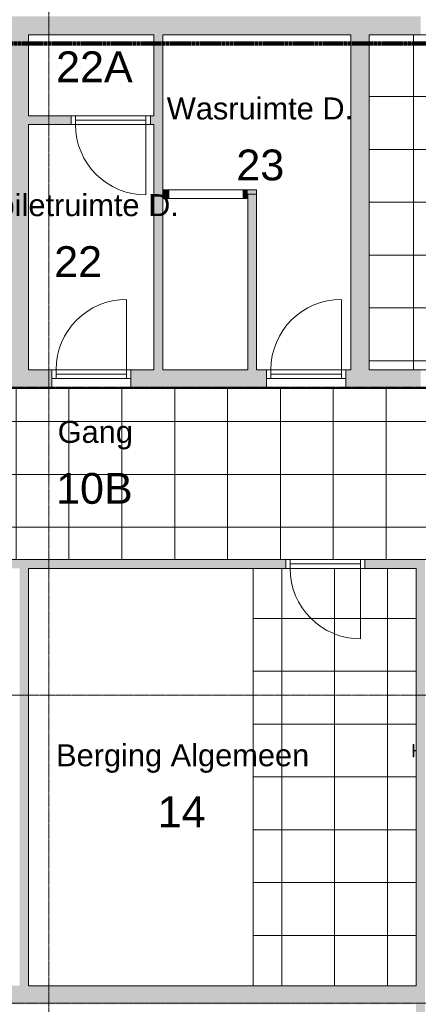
# Model space of a CAD drawing. Header units: millimetres. Extents: x 1158 to 98602, y 910 to 113498.
# Tile 6 of 30: x 62549 to 67073, y 48121 to 59302. Entities that reach past the tile are written whole.
import ezdxf

# ---------------------------------------------------------------- set-up
doc = ezdxf.new("R2010")
doc.units = ezdxf.units.MM
doc.linetypes.add('Afbreeklijn', pattern=[9, 5, -2, 0, -2])
doc.linetypes.add('ARC Grid Line', pattern=[22.225, 12.7, -3.175, 3.175, -3.175])
for name, color, linetype, lineweight in [('A--A2__Ruwbouw', 8, 'Continuous', 9), ('A--A45__Plafondafwerkingen', 8, 'Continuous', 15), ('A--L$01A__Algemeen', 7, 'Continuous', 9), ('A--L$07A__Stramien', 1, 'Continuous', 13), ('A--L22__Binnenwanden', 2, 'Continuous', 9), ('A--L28__Hoofddraagconstructies', 3, 'Continuous', 9), ('A--L3__Afbouw', 2, 'Continuous', 9), ('A--L45__Plafondafwerkingen', 1, 'Continuous', 9), ('A--LD30__DetailPenMiddel', 3, 'Continuous', 9), ('A--LR9__AlgVoorz', 7, 'Continuous', 9), ('A--TR9__AlgVoorz', 1, 'Continuous', 13)]:
    doc.layers.add(name, color=color, linetype=linetype, lineweight=lineweight)
doc.styles.add('Arial', font='arial.ttf', dxfattribs={"height": 350})
doc.styles.add('Arial_1', font='arial.ttf', dxfattribs={"height": 250})

# ---------------------------------------------------------------- blocks, each defined once
blk = doc.blocks.new('32_DO_WB_vo deur enkel2 - vo 2-2241153-DO-Begane grond - nieuwe situatie - plafond')
at = {"layer": 'A--L$01A__Algemeen'}
blk.add_line((520, 105), (520, 905), dxfattribs=at)
blk.add_arc((520, 105), 800, 90, 180, dxfattribs=at)
at = {"layer": 'A--L3__Afbouw'}
for p, q in [((-330, 105), (-330, 5)), ((-280, 105), (-330, 105)), ((-330, 5), (-280, 5)), ((520, 105), (-280, 105)), ((-280, 105), (-280, 55)), ((-280, 105), (-280, 5)), ((520, 55), (-280, 55)), ((-280, 5), (520, 5)), ((520, 55), (520, 105)), ((520, 5), (520, 105)), ((520, 105), (570, 105)), ((570, 5), (520, 5)), ((570, 105), (570, 5))]:
    blk.add_line(p, q, dxfattribs=at)
blk = doc.blocks.new('32_DO_WB_vo deur enkel2 - vo 2-2241142-DO-Begane grond - nieuwe situatie - plafond')
at = {"layer": 'A--L$01A__Algemeen'}
blk.add_line((520, -50), (520, -850), dxfattribs=at)
blk.add_arc((520, -50), 800, 180, 270, dxfattribs=at)
at = {"layer": 'A--L3__Afbouw'}
for p, q in [((-280, 50), (-330, 50)), ((-330, 50), (-330, -50)), ((-280, 50), (-280, -50)), ((520, 50), (-280, 50)), ((-280, 0), (-280, -50)), ((-280, 0), (520, 0)), ((520, -50), (520, 50)), ((520, 50), (570, 50)), ((520, -50), (520, 0)), ((570, 50), (570, -50)), ((-330, -50), (-280, -50)), ((-280, -50), (520, -50)), ((570, -50), (520, -50))]:
    blk.add_line(p, q, dxfattribs=at)
blk = doc.blocks.new('28_SCF_TLB_column steel HEA - HE140A-1766939-DO-Begane grond - nieuwe situatie - plafond')
at = {"layer": 'A--L28__Hoofddraagconstructies'}
for p, q in [((-70, 58), (-70, 66.5)), ((-70, 66.5), (70, 66.5)), ((-2.75, 58), (-70, 58)), ((-2.75, 33.5), (-2.75, 58)), ((70, 58), (2.75, 58)), ((2.75, 58), (2.75, 33.5)), ((70, 66.5), (70, 58))]:
    blk.add_line(p, q, dxfattribs=at)

msp = doc.modelspace()

# ---------------------------------------------------------------- hatches: boundary and pattern name
at = {"layer": 'A--A2__Ruwbouw'}
for points in [[(66638.9, 59131.4), (67097.6, 59131.4), (67097.6, 59341.4), (59682.6, 59341.4), (59682.6, 59131.4), (66516.6, 59131.4)], [(62437.6, 55326.4), (62647.6, 55326.4), (62647.6, 59131.4), (62437.6, 59131.4), (62437.6, 56635.1)], [(64171.6, 55326.4), (64171.6, 59131.4), (64071.6, 59131.4), (64071.6, 55326.4)], [(66516.6, 55326.4), (66516.6, 59131.4), (66306.6, 59131.4), (66306.6, 55326.4)], [(64241.6, 57271.4), (64241.6, 57371.4), (64171.6, 57371.4), (64171.6, 57271.4)], [(65136.6, 57271.4), (65136.6, 57371.4), (65086.6, 57371.4), (65086.6, 57271.4)], [(65136.6, 55326.4), (65236.6, 55326.4), (65236.6, 57371.4), (65136.6, 57371.4), (65136.6, 57271.4)], [(67047.6, 44261.4), (67147.6, 44261.4), (67147.6, 53171.4), (67047.6, 53171.4), (67047.6, 48121.4)], [(62648.6, 48331.4), (62648.6, 53071.4), (62548.6, 53071.4), (62548.6, 48331.4)]]:
    msp.add_hatch(color=10, dxfattribs=at).paths.add_polyline_path(points)
h = msp.add_hatch(color=10, dxfattribs=at)
h.paths.add_polyline_path([(64071.6, 58111.4), (64071.6, 58211.4), (64031.6, 58211.4), (64031.6, 58111.4)])
h.paths.add_polyline_path([(62647.6, 58111.4), (63131.6, 58111.4), (63131.6, 58211.4), (62647.6, 58211.4)])
h = msp.add_hatch(color=10, dxfattribs=at)
h.paths.add_polyline_path([(60832.6, 55116.4), (60832.6, 55326.4), (59682.6, 55326.4), (59682.6, 55116.4)])
h.paths.add_polyline_path([(63811.6, 55116.4), (65349.1, 55116.4), (65349.1, 55326.4), (63811.6, 55326.4), (63811.6, 55226.4)])
h.paths.add_polyline_path([(66249.1, 55116.4), (67097.6, 55116.4), (67097.6, 55326.4), (66249.1, 55326.4), (66249.1, 55226.4)])
h.paths.add_polyline_path([(62911.6, 55116.4), (62911.6, 55326.4), (61732.6, 55326.4), (61732.6, 55116.4)])
h = msp.add_hatch(color=10, dxfattribs=at)
h.paths.add_polyline_path([(62648.6, 53071.4), (65567.6, 53071.4), (65567.6, 53171.4), (57087.6, 53171.4), (57087.6, 53071.4), (62548.6, 53071.4)])
h.paths.add_polyline_path([(67047.6, 53071.4), (67047.6, 53171.4), (66467.6, 53171.4), (66467.6, 53071.4)])
h = msp.add_hatch(color=10, dxfattribs=at)
h.paths.add_polyline_path([(67047.6, 48121.4), (67047.6, 48331.4), (60088.1, 48331.4), (60088.1, 48121.4), (61337.6, 48121.4)])
h.paths.add_polyline_path([(57087.6, 48121.4), (59188.1, 48121.4), (59188.1, 48331.4), (57087.6, 48331.4)])
at = {"layer": 'A--A45__Plafondafwerkingen'}
h = msp.add_hatch(dxfattribs=at)
h.set_pattern_fill('FP_13', color=256, style=0, pattern_type=2)
h.set_pattern_definition([(180, (70617.6, 57228.94), (7e-14, 600), []), (90, (70617.6, 57228.94), (600, -4e-14), [])])
h.paths.add_polyline_path([(72727.6, 55326.4), (74716.6, 55326.4), (74716.6, 59131.4), (66516.6, 59131.4), (66516.6, 55326.4), (69667.6, 55326.4)])
h = msp.add_hatch(dxfattribs=at)
h.set_pattern_fill('FP_10', color=256, style=0, pattern_type=2)
h.set_pattern_definition([(180, (64907.6, 54137.94), (7e-14, 600), []), (90, (64907.6, 54137.94), (600, -4e-14), [])])
h.paths.add_polyline_path([(67047.6, 53171.4), (72727.6, 53171.4), (72727.6, 55114.4), (57087.6, 55114.4), (57087.6, 53171.4), (66467.6, 53171.4)])
h = msp.add_hatch(dxfattribs=at)
h.set_pattern_fill('FP_11', color=256, style=0, pattern_type=2)
h.set_pattern_definition([(90, (66122.6, 50702.44), (600, -4e-14), []), (0, (66122.6, 50702.44), (0, -600), [])])
h.paths.add_polyline_path([(67042.2, 48331.4), (67047.6, 48331.4), (67047.6, 53071.4), (65197.6, 53071.4), (65197.6, 48331.4)])

# ---------------------------------------------------------------- linework, layer by layer
at = {"layer": 'A--L$07A__Stramien', "linetype": 'ARC Grid Line'}
for p, q in [((62880.6, 95686.5), (62880.6, 40299.5)), ((84886.3, 55130.4), (39730.3, 55130.4)), ((84886.3, 51632.9), (39730.3, 51632.9)), ((84886.3, 48135.4), (39730.3, 48135.4))]:
    msp.add_line(p, q, dxfattribs=at)
at = {"layer": 'A--L22__Binnenwanden', "lineweight": 15}
for p, q in [((62647.6, 59131.4), (62647.6, 58211.4)), ((64071.6, 59131.4), (62647.6, 59131.4)), ((64071.6, 58211.4), (64071.6, 59131.4)), ((64171.6, 59131.4), (64171.6, 57371.4)), ((66306.6, 59131.4), (64171.6, 59131.4)), ((66306.6, 55326.4), (66306.6, 59131.4)), ((66516.6, 59131.4), (66516.6, 55326.4)), ((74716.6, 59131.4), (66516.6, 59131.4)), ((62647.6, 58211.4), (63131.6, 58211.4)), ((64031.6, 58211.4), (64071.6, 58211.4)), ((62647.6, 58111.4), (62647.6, 55326.4)), ((63131.6, 58111.4), (62647.6, 58111.4)), ((64071.6, 58111.4), (64031.6, 58111.4)), ((64071.6, 55326.4), (64071.6, 58111.4)), ((64171.6, 57371.4), (64241.6, 57371.4)), ((64241.6, 57371.4), (64241.6, 57271.4)), ((65086.6, 57371.4), (65236.6, 57371.4)), ((65086.6, 57271.4), (65086.6, 57371.4)), ((65236.6, 57371.4), (65236.6, 55326.4)), ((64171.6, 57271.4), (64171.6, 55326.4)), ((64241.6, 57271.4), (64171.6, 57271.4)), ((65136.6, 57271.4), (65086.6, 57271.4)), ((65136.6, 55326.4), (65136.6, 57271.4)), ((62647.6, 55326.4), (62911.6, 55326.4)), ((63811.6, 55326.4), (64071.6, 55326.4)), ((64171.6, 55326.4), (65136.6, 55326.4)), ((65236.6, 55326.4), (65349.1, 55326.4)), ((66249.1, 55326.4), (66306.6, 55326.4)), ((66516.6, 55326.4), (68767.6, 55326.4)), ((62911.6, 55226.4), (62911.6, 55116.4)), ((63811.6, 55116.4), (63811.6, 55226.4)), ((65349.1, 55226.4), (65349.1, 55116.4)), ((66249.1, 55116.4), (66249.1, 55226.4)), ((62911.6, 55116.4), (61732.6, 55116.4)), ((65349.1, 55116.4), (63811.6, 55116.4)), ((68767.6, 55116.4), (66249.1, 55116.4)), ((56712.6, 53171.4), (65567.6, 53171.4)), ((66467.6, 53171.4), (68016.6, 53171.4)), ((62648.6, 53071.4), (62648.6, 48331.4)), ((65567.6, 53071.4), (62648.6, 53071.4)), ((67047.6, 53071.4), (66467.6, 53071.4)), ((67047.6, 48331.4), (67047.6, 53071.4)), ((62648.6, 48331.4), (67047.6, 48331.4))]:
    msp.add_line(p, q, dxfattribs=at)
at = {"layer": 'A--L22__Binnenwanden'}
for p, q in [((62911.6, 55116.4), (63811.6, 55116.4)), ((65349.1, 55116.4), (66249.1, 55116.4))]:
    msp.add_line(p, q, dxfattribs=at)
at = {"layer": 'A--L45__Plafondafwerkingen'}
for p, q in [((65086.6, 57371.4), (64241.6, 57371.4)), ((64241.6, 57271.4), (65086.6, 57271.4)), ((59682.6, 55114.4), (72727.6, 55114.4)), ((65197.6, 53071.4), (65197.6, 48331.4))]:
    msp.add_line(p, q, dxfattribs=at)
at = {"layer": 'A--LD30__DetailPenMiddel', "linetype": 'Afbreeklijn', "lineweight": 100}
msp.add_line((71621.6, 59031.4), (55237.6, 59031.4), dxfattribs=at)
at = {"layer": 'A--LR9__AlgVoorz', "flags": 128}
for points in [[(62647.6, 59131.4), (62647.6, 58211.4), (64071.6, 58211.4), (64071.6, 59131.4)], [(65236.6, 55326.4), (66306.6, 55326.4), (66306.6, 59131.4), (64171.6, 59131.4), (64171.6, 58161.4), (64171.6, 55326.4), (65136.6, 55326.4), (65136.6, 57321.4), (65236.6, 57321.4)], [(66516.6, 55326.4), (67097.6, 55326.4), (72777.6, 55326.4), (74716.6, 55326.4), (74716.6, 59131.4), (71411.6, 59131.4), (67097.6, 59131.4), (66516.6, 59131.4)], [(62647.6, 55326.4), (64071.6, 55326.4), (64071.6, 58111.4), (62647.6, 58111.4)], [(55037.6, 53171.4), (57087.6, 53171.4), (62598.6, 53171.4), (67097.6, 53171.4), (68966.6, 53171.4), (71466.6, 53171.4), (72727.6, 53171.4), (72727.6, 55116.4), (67097.6, 55116.4), (66411.6, 55116.4), (65186.6, 55116.4), (64121.6, 55116.4), (62542.6, 55116.4), (59684.2, 55116.4), (59682.6, 55116.4), (59587.6, 55114.4), (55037.6, 55114.4)], [(67047.6, 48331.4), (67047.6, 53071.4), (62648.6, 53071.4), (62648.6, 48331.4)]]:
    msp.add_lwpolyline(points, close=True, dxfattribs=at)

# ---------------------------------------------------------------- block references
at = {"layer": 'A--L28__Hoofddraagconstructies', "rotation": 89.9999999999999}
msp.add_blockref('28_SCF_TLB_column steel HEA - HE140A-1766939-DO-Begane grond - nieuwe situatie - plafond', (67081.1, 51002.4), dxfattribs=at)
at = {"layer": 'A--L3__Afbouw'}
for name, p in [('32_DO_WB_vo deur enkel2 - vo 2-2241142-DO-Begane grond - nieuwe situatie - plafond', (63461.6, 58161.4)), ('32_DO_WB_vo deur enkel2 - vo 2-2241153-DO-Begane grond - nieuwe situatie - plafond', (63241.6, 55221.4)), ('32_DO_WB_vo deur enkel2 - vo 2-2241153-DO-Begane grond - nieuwe situatie - plafond', (65679.1, 55221.4)), ('32_DO_WB_vo deur enkel2 - vo 2-2241142-DO-Begane grond - nieuwe situatie - plafond', (65897.6, 53121.4))]:
    msp.add_blockref(name, p, dxfattribs=at)

# ---------------------------------------------------------------- texts
at = {"layer": 'A--TR9__AlgVoorz', "attachment_point": 1}
for s, insert, char_height, width, style in [('22A', (62961.4, 58942.5), 350, 1074.261, 'Arial'), ('Wasruimte D.', (64217.9, 58419.2), 250, 2581.434, 'Arial_1'), ('23', (65007.3, 57827.5), 350, 673.417, 'Arial'), ('Toiletruimte D.', (62084.7, 57321.2), 250, 2741.771, 'Arial_1'), ('22', (62940.1, 56729.5), 350, 673.417, 'Arial'), ('Gang', (62979.5, 54746.6), 250, 1026.16, 'Arial_1'), ('10B', (62961.4, 54154.9), 350, 1074.261, 'Arial'), ('Berging Algemeen', (62961.4, 51074.4), 250, 3463.29, 'Arial_1'), ('14', (64114.3, 50482.7), 350, 673.417, 'Arial')]:
    msp.add_mtext(s, dxfattribs=dict(at, insert=insert, char_height=char_height, width=width, style=style))

doc.saveas('drawing.dxf')
